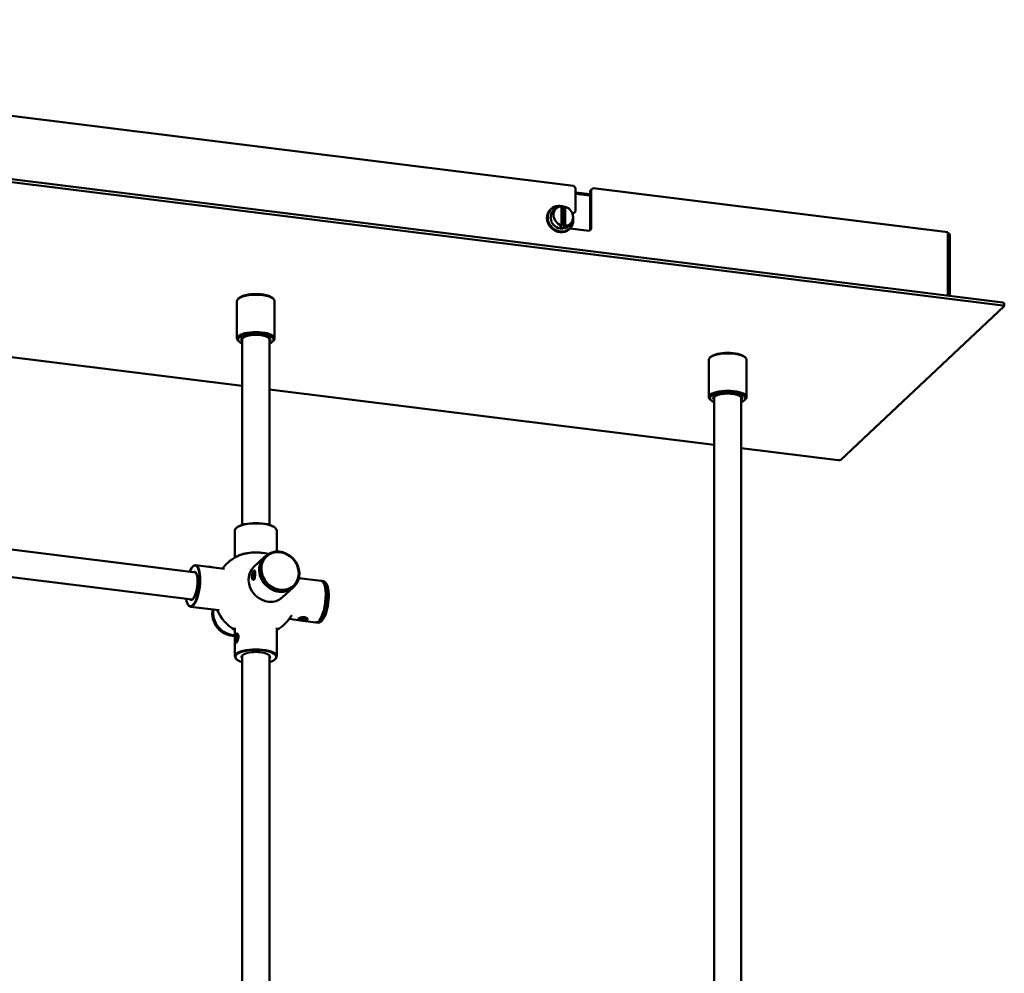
# Model space of a CAD drawing. Header units: millimetres. Extents: x 529 to 5146, y 983 to 3287.
# Tile 13 of 13: x 4546 to 5017, y 2241 to 2697. Entities that reach past the tile are written whole.
import ezdxf

# ---------------------------------------------------------------- set-up
doc = ezdxf.new("R2010")
doc.units = ezdxf.units.MM
doc.header["$LTSCALE"] = 18
doc.layers.add('Widoczne (ISO)', color=7, linetype='Continuous', lineweight=50)

msp = doc.modelspace()

# ---------------------------------------------------------------- linework, layer by layer
at = {"layer": 'Widoczne (ISO)'}
for p, q in [((3929.79, 2696.69), (5016.08, 2561.46)), ((3929.79, 2695.28), (5016.08, 2560.05)), ((4482.07, 2658.25), (4810.96, 2617.3)), ((4810.96, 2617.3), (4811.9, 2616.25)), ((4811.9, 2604.97), (4811.9, 2616.25)), ((4811.9, 2614.12), (4818.9, 2613.24)), ((4818.9, 2612.58), (4811.9, 2613.45)), ((4818.9, 2614.83), (4819.42, 2615.31)), ((4818.9, 2596.07), (4818.9, 2614.83)), ((4819.42, 2615.31), (4820.36, 2616.14)), ((4819.42, 2615.31), (4819.42, 2596.52)), ((4820.36, 2616.14), (4989.84, 2595.04)), ((4805.15, 2598.33), (4805.15, 2607.54)), ((4807.03, 2607.3), (4807.03, 2598.1)), ((4799.93, 2605.95), (4800.27, 2606.27)), ((4806.35, 2607.03), (4806.35, 2597.08)), ((4810.37, 2604.22), (4810.96, 2604.15)), ((4810.55, 2603.75), (4811.39, 2604.49)), ((4810.96, 2604.15), (4810.55, 2603.76)), ((4811.9, 2604.97), (4810.96, 2604.15)), ((4811.39, 2604.49), (4811.9, 2604.97)), ((4808.83, 2596.47), (4809.18, 2596.79)), ((4818.48, 2595.7), (4809.23, 2596.85)), ((4818.48, 2595.7), (4819.42, 2596.52)), ((4989.84, 2595.04), (4989.84, 2564.73)), ((4989.84, 2594.44), (4990.82, 2594.32)), ((4990.82, 2564.61), (4990.82, 2594.32)), ((4650.13, 2544.31), (4650.13, 2562.16)), ((4651.21, 2563.69), (4650.74, 2563.28)), ((4667.04, 2563.69), (4667.51, 2563.28)), ((4668.13, 2544.31), (4668.13, 2562.16)), ((5016.73, 2559.73), (5016.73, 2561.14)), ((5016.67, 2559.61), (4938.69, 2486.34)), ((4652.63, 2521.58), (4440.1, 2548.04)), ((4651.21, 2542.78), (4650.74, 2543.19)), ((4652.63, 2455.2), (4652.63, 2543.84)), ((4665.63, 2455.2), (4665.63, 2543.84)), ((4667.04, 2542.78), (4667.51, 2543.19)), ((4875.65, 2516.23), (4875.65, 2534.09)), ((4876.74, 2535.61), (4876.27, 2535.21)), ((4892.57, 2535.61), (4893.04, 2535.21)), ((4893.65, 2516.23), (4893.65, 2534.09)), ((4878.15, 2493.51), (4665.63, 2519.97)), ((4876.74, 2514.7), (4876.27, 2515.11)), ((4878.15, 2183.74), (4878.15, 2515.76)), ((4891.15, 2183.74), (4891.15, 2515.76)), ((4892.57, 2514.7), (4893.04, 2515.11)), ((4937.41, 2486.13), (4891.15, 2491.89)), ((4466.93, 2452.74), (4630.38, 2432.39)), ((4649.13, 2452.5), (4649.13, 2439.58)), ((4650, 2453.91), (4649.81, 2453.74)), ((4668.26, 2453.91), (4668.44, 2453.74)), ((4669.13, 2452.5), (4669.13, 2442.45)), ((4465.32, 2439.84), (4628.78, 2419.49)), ((4663.29, 2439.89), (4658.22, 2435.13)), ((4663.7, 2440.28), (4663.35, 2439.95)), ((4629.02, 2435.3), (4629.21, 2435.46)), ((4630.37, 2435.92), (4644.09, 2434.21)), ((4658.01, 2433.06), (4658.25, 2433.27)), ((4657.51, 2430.7), (4657.75, 2432.11)), ((4657.76, 2429.76), (4657.51, 2430.7)), ((4657.51, 2430.7), (4658.32, 2430.6)), ((4657.56, 2429.32), (4657.7, 2429.11)), ((4657.75, 2432.11), (4658.24, 2432.57)), ((4657.75, 2432.11), (4658.39, 2432.03)), ((4658.25, 2430.22), (4657.76, 2429.76)), ((4658.24, 2432.57), (4658.49, 2431.63)), ((4658.49, 2431.63), (4658.25, 2430.22)), ((4690.36, 2428.45), (4679.71, 2429.78)), ((4691.49, 2428.31), (4690.55, 2428.43)), ((4676.98, 2425.32), (4671.92, 2420.56)), ((4677.39, 2425.7), (4677.05, 2425.38)), ((4691.51, 2427.52), (4691.37, 2427.73)), ((4692.85, 2427.07), (4692.5, 2427.59)), ((4626.74, 2417), (4626.89, 2416.79)), ((4627.9, 2416.07), (4641.62, 2414.36)), ((4680.33, 2409.54), (4675.08, 2410.2)), ((4679.75, 2409.82), (4679.58, 2409.97)), ((4680.19, 2409.99), (4680.69, 2410.45)), ((4681.12, 2409.61), (4680.19, 2409.99)), ((4680.69, 2410.45), (4682.11, 2410.54)), ((4681.12, 2409.61), (4681.12, 2410.48)), ((4682.54, 2409.69), (4681.12, 2409.61)), ((4682.11, 2410.54), (4683.04, 2410.16)), ((4682.54, 2409.69), (4682.54, 2410.36)), ((4683.04, 2410.16), (4682.54, 2409.69)), ((4683.48, 2409.82), (4683.6, 2409.93)), ((4649.13, 2401.09), (4649.13, 2405.98)), ((4669.13, 2392.26), (4669.13, 2405.98)), ((4687.89, 2408.6), (4681.61, 2409.38)), ((4689.02, 2408.46), (4688.08, 2408.58)), ((4689.23, 2409.22), (4689.04, 2409.06)), ((4690.65, 2409.33), (4690.17, 2408.92)), ((4649.28, 2400.55), (4649.54, 2401.96)), ((4649.54, 2399.61), (4649.28, 2400.55)), ((4649.28, 2400.55), (4650.13, 2400.44)), ((4649.54, 2401.96), (4650.06, 2402.42)), ((4649.54, 2401.96), (4650.21, 2401.87)), ((4650.06, 2400.07), (4649.54, 2399.61)), ((4649.8, 2402.9), (4649.93, 2403.01)), ((4650.06, 2402.42), (4650.32, 2401.48)), ((4650.32, 2401.48), (4650.06, 2400.07)), ((4649.13, 2392.26), (4649.13, 2399.75)), ((4649.31, 2399.2), (4649.44, 2399)), ((4650, 2390.86), (4649.81, 2391.02)), ((4652.63, 2211.57), (4652.63, 2392.74)), ((4665.63, 2211.57), (4665.63, 2392.74)), ((4668.26, 2390.86), (4668.44, 2391.02))]:
    msp.add_line(p, q, dxfattribs=at)
for centre, radius, start, end in [((4805.41, 2602.17), 5.39, 94.213, 185.5281), ((4805.41, 2602.17), 5.39, 260.9102, 5.5281), ((4659.13, 2422.26), 20, 112.3654, 142.904), ((4659.13, 2422.26), 20, 202.904, 240), ((4659.13, 2422.26), 20, 300, 329.0454)]:
    msp.add_arc(centre, radius, start, end, dxfattribs=at)
for centre, major_axis, ratio, start_param, end_param in [((4804.72, 2601.53), (-4.45, 4.74), 0.883022, 5.171774, 10.323518), ((4806.09, 2602.82), (-3.42, 3.64), 0.883022, 5.668064, 8.406941), ((4804.47, 2602.29), (0.65, 5.25), 0.321394, 6.265124, 6.34737), ((4805.41, 2602.17), (3.69, -3.92), 0.883022, 2.138334, 2.375655), ((4806.35, 2602.06), (0.65, 5.25), 0.321394, 6.265124, 6.652721), ((4806.09, 2602.82), (3.42, -3.64), 0.883022, 5.668064, 8.406941), ((4804.38, 2601.21), (4.45, -4.74), 0.883022, 3.141593, 6.283185), ((4804.72, 2601.53), (3.42, -3.64), 0.883022, 3.993563, 5.431215), ((4804.47, 2602.29), (-0.65, -5.25), 0.321394, 0.369536, 0.757132), ((4806.35, 2602.06), (-0.65, -5.25), 0.321394, 0.369536, 0.757132), ((4805.41, 2602.17), (-3.69, 3.92), 0.883022, 2.138334, 2.511893), ((4659.13, 2562.16), (-9, 0), 0.34202, 3.141593, 6.283185), ((4659.13, 2562.63), (8.5, 0), 0.34202, 0.372527, 2.769066), ((5015.73, 2561.14), (1, 0), 0.34202, 0, 1.22173), ((5015.73, 2559.73), (1, 0), 0.34202, 5.934119, 7.504916), ((4659.13, 2544.31), (9, 0), 0.34202, 5.910658, 9.797305), ((4659.13, 2543.84), (-8.5, 0), 0.34202, 2.441381, 6.983397), ((4659.13, 2543.84), (6.96, 0), 0.34202, 5.918145, 9.789818), ((4659.13, 2543.84), (6.5, 0), 0.34202, 0, 3.141593), ((4659.13, 2544.78), (-5.96, 0), 0.34202, 6.11848, 6.307693), ((4659.13, 2544.78), (-5.8, 0), 0.34202, 6.054272, 6.249877), ((4659.13, 2544.78), (5.8, 0), 0.34202, 0.033308, 0.228913), ((4659.13, 2544.78), (5.96, 0), 0.34202, 6.258677, 6.44789), ((4884.65, 2534.09), (-9, 0), 0.34202, 3.141593, 6.283185), ((4884.65, 2534.56), (8.5, 0), 0.34202, 0.372527, 2.769066), ((4884.65, 2516.23), (9, 0), 0.34202, 5.910658, 9.797305), ((4884.65, 2515.76), (-8.5, 0), 0.34202, 2.441381, 6.983397), ((4884.65, 2515.76), (6.96, 0), 0.34202, 5.918145, 9.789818), ((4884.65, 2515.76), (6.5, 0), 0.34202, 0, 3.141593), ((4884.65, 2516.7), (-5.96, 0), 0.34202, 6.11848, 6.307693), ((4884.65, 2516.7), (-5.8, 0), 0.34202, 6.054272, 6.249877), ((4884.65, 2516.7), (5.8, 0), 0.34202, 0.033308, 0.228913), ((4884.65, 2516.7), (5.96, 0), 0.34202, 6.258677, 6.44789), ((4937.75, 2486.45), (1, 0), 0.34202, 4.363323, 5.934119), ((4659.13, 2452.5), (-10, 0), 0.34202, 3.141593, 6.283185), ((4659.13, 2452.69), (9.8, 0), 0.34202, 0.372527, 2.769066), ((4659.13, 2438.59), (9.9, 0), 0.34202, 0.928013, 2.448099), ((4659.13, 2438.59), (-10, 0), 0.34202, 4.070825, 5.783043), ((4670.2, 2432.67), (6.85, -7.29), 0.883022, 3.141593, 6.283185), ((4670.13, 2432.6), (-6.85, 7.29), 0.883022, 6.27787, 9.430093), ((4628.94, 2426.02), (1.21, 9.72), 0.321394, 2.29597, 7.128808), ((4629.13, 2425.99), (-1.24, -9.92), 0.321394, 5.936906, 9.771057), ((4628.94, 2426.02), (-0.85, -6.8), 0.321394, 5.962137, 9.745826), ((4636.63, 2434.44), (-2, 0), 0.346709, 4.039563, 4.685748), ((4665.07, 2427.85), (6.85, -7.29), 0.883022, 3.141593, 6.283185), ((4629.13, 2425.99), (0.82, 6.6), 0.321394, 5.978285, 6.495984), ((4689.12, 2418.53), (1.24, 9.92), 0.321394, 3.141593, 6.283185), ((4689.31, 2418.5), (-1.24, -9.92), 0.321394, 6.253717, 9.454246), ((4690.25, 2418.39), (1.24, 9.92), 0.321394, 3.141593, 6.283185), ((4689.31, 2418.5), (-1.21, -9.72), 0.321394, 0.346279, 2.795313), ((4690.72, 2418.33), (-1.17, -9.43), 0.321394, 0.346279, 2.795313), ((4629.13, 2425.99), (-0.82, -6.6), 0.321394, 6.070386, 6.588085), ((4647.71, 2411.53), (-6.85, 7.29), 0.883022, 0.531973, 2.476449), ((4648.05, 2411.85), (6.85, -7.29), 0.883022, 3.713109, 5.581318), ((4648.12, 2411.92), (-6.85, 7.29), 0.883022, 0.579389, 2.432401), ((4659.13, 2392.26), (10, 0), 0.34202, 5.910658, 9.797305), ((4659.13, 2392.08), (-9.8, 0), 0.34202, 2.29597, 7.128808), ((4659.13, 2392.08), (6.85, 0), 0.34202, 5.962137, 9.745826), ((4659.13, 2392.26), (-6.65, 0), 0.34202, 5.948864, 6.495984), ((4659.13, 2392.26), (6.65, 0), 0.34202, 6.070386, 6.617506)]:
    msp.add_ellipse(centre, major_axis=major_axis, ratio=ratio, start_param=start_param, end_param=end_param, dxfattribs=at)
for centre, major_axis, ratio in [((4670.54, 2432.99), (6.85, -7.29), 0.883022), ((4670.72, 2433.15), (-6.51, 6.92), 0.883022), ((4658, 2431.16), (-0.24, -1.99), 0.322778), ((4681.61, 2410.07), (-2, 0), 0.344118), ((4649.8, 2401.02), (-0.26, -1.98), 0.339172)]:
    msp.add_ellipse(centre, major_axis=major_axis, ratio=ratio, dxfattribs=at)
for points, knots in [([(4657.23, 2430.43), (4657.23, 2430.17), (4657.26, 2429.9), (4657.38, 2429.47), (4657.46, 2429.3), (4657.68, 2428.98), (4657.85, 2428.88), (4658.09, 2428.89), (4658.18, 2428.94), (4658.33, 2429.08), (4658.4, 2429.19), (4658.54, 2429.51), (4658.6, 2429.74), (4658.71, 2430.33), (4658.74, 2430.73), (4658.77, 2431.41), (4658.78, 2431.66), (4658.78, 2432.08), (4658.77, 2432.27), (4658.75, 2432.68), (4658.73, 2432.89), (4658.66, 2433.24), (4658.59, 2433.36), (4658.42, 2433.4), (4658.33, 2433.35), (4658.23, 2433.25), (4658.22, 2433.24), (4658.21, 2433.23)], [-2.1869087, -2.1869087, -2.1869087, -2.1869087, -2.1088073, -2.1088073, -2.0390044, -2.0390044, -1.9339595, -1.9339595, -1.8744931, -1.8744931, -1.812984, -1.812984, -1.7363093, -1.7363093, -1.6284125, -1.6284125, -1.5620776, -1.5620776, -1.5075605, -1.5075605, -1.4304046, -1.4304046, -1.3277685, -1.3277685, -1.2496621, -1.2496621, -1.2427161, -1.2427161, -1.2427161, -1.2427161]), ([(4657.47, 2431.87), (4657.44, 2431.77), (4657.41, 2431.67), (4657.32, 2431.33), (4657.27, 2431.09), (4657.23, 2430.71), (4657.22, 2430.57), (4657.23, 2430.43)], [-1.0665701, -1.0665701, -1.0665701, -1.0665701, -1.038785, -1.038785, -0.9762998, -0.9762998, -0.9372466, -0.9372466, -0.9372466, -0.9372466]), ([(4640.72, 2414.43), (4640.73, 2414.42), (4640.73, 2414.4), (4640.78, 2414.14), (4640.85, 2413.92), (4641, 2413.65), (4641.07, 2413.56), (4641.15, 2413.5)], [-1.5129975, -1.5129975, -1.5129975, -1.5129975, -1.5075605, -1.5075605, -1.4304046, -1.4304046, -1.3779631, -1.3779631, -1.3779631, -1.3779631]), ([(4679.48, 2410.34), (4679.39, 2410.25), (4679.34, 2410.15), (4679.36, 2410), (4679.42, 2409.94), (4679.6, 2409.84), (4679.7, 2409.8), (4679.82, 2409.77)], [-2.1869087, -2.1869087, -2.1869087, -2.1869087, -2.1088073, -2.1088073, -2.0390044, -2.0390044, -1.9866894, -1.9866894, -1.9866894, -1.9866894]), ([(4682.7, 2409.49), (4682.96, 2409.51), (4683.19, 2409.55), (4683.54, 2409.66), (4683.66, 2409.73), (4683.81, 2409.87), (4683.86, 2409.95), (4683.9, 2410.15), (4683.86, 2410.28), (4683.65, 2410.57), (4683.44, 2410.73), (4682.92, 2410.95), (4682.66, 2411.01), (4682.12, 2411.08), (4681.81, 2411.09), (4681.31, 2411.04), (4681.12, 2411.01), (4680.64, 2410.9), (4680.38, 2410.82), (4679.96, 2410.65), (4679.8, 2410.56), (4679.6, 2410.43), (4679.53, 2410.38), (4679.48, 2410.34)], [-1.7057931, -1.7057931, -1.7057931, -1.7057931, -1.6284125, -1.6284125, -1.5620776, -1.5620776, -1.5075605, -1.5075605, -1.4304046, -1.4304046, -1.3277685, -1.3277685, -1.2496621, -1.2496621, -1.1715557, -1.1715557, -1.1200157, -1.1200157, -1.038785, -1.038785, -0.9762998, -0.9762998, -0.9372466, -0.9372466, -0.9372466, -0.9372466]), ([(4649.28, 2399.25), (4649.29, 2399.19), (4649.3, 2399.13), (4649.37, 2398.87), (4649.44, 2398.76), (4649.63, 2398.76), (4649.71, 2398.81), (4649.87, 2398.95), (4649.95, 2399.04), (4650.16, 2399.32), (4650.29, 2399.54), (4650.55, 2400.09), (4650.68, 2400.45), (4650.83, 2401.13), (4650.86, 2401.44), (4650.86, 2401.97), (4650.83, 2402.24), (4650.72, 2402.62), (4650.66, 2402.76), (4650.5, 2403.04), (4650.39, 2403.16), (4650.16, 2403.27), (4650.06, 2403.27), (4649.91, 2403.22), (4649.85, 2403.19), (4649.8, 2403.15)], [-1.7641289, -1.7641289, -1.7641289, -1.7641289, -1.7363093, -1.7363093, -1.6284125, -1.6284125, -1.5620776, -1.5620776, -1.5075605, -1.5075605, -1.4304046, -1.4304046, -1.3277685, -1.3277685, -1.2496621, -1.2496621, -1.1715557, -1.1715557, -1.1200157, -1.1200157, -1.038785, -1.038785, -0.9762998, -0.9762998, -0.9372466, -0.9372466, -0.9372466, -0.9372466]), ([(4649.8, 2403.15), (4649.7, 2403.05), (4649.6, 2402.9), (4649.46, 2402.54), (4649.41, 2402.34), (4649.37, 2402.14)], [-2.1869087, -2.1869087, -2.1869087, -2.1869087, -2.1088073, -2.1088073, -2.0453249, -2.0453249, -2.0453249, -2.0453249])]:
    msp.add_open_spline(points, degree=3, knots=knots, dxfattribs=at)

doc.saveas('drawing.dxf')
